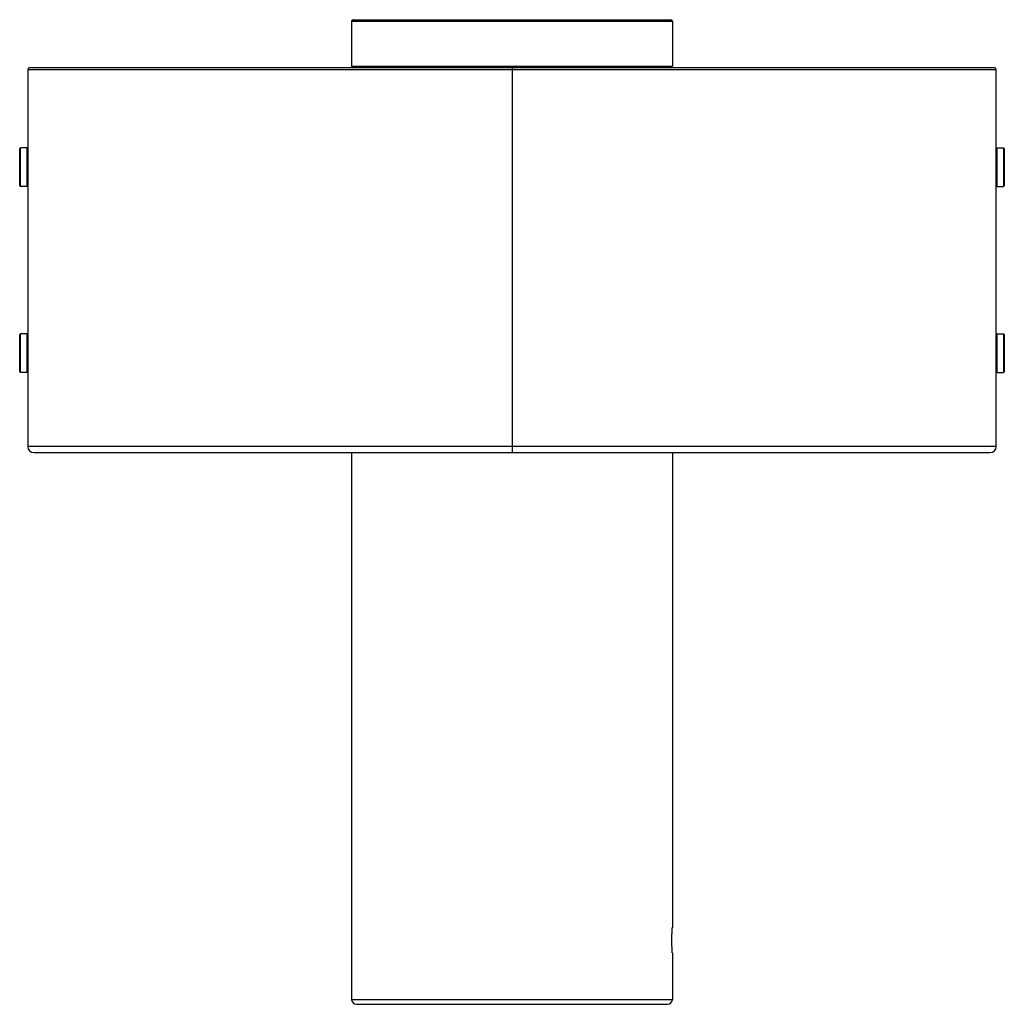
# Model space of a CAD drawing. Header units: millimetres. Extents: x -153 to 153, y 0 to 307.
import ezdxf

# ---------------------------------------------------------------- set-up
doc = ezdxf.new("R2010")
doc.units = ezdxf.units.MM

msp = doc.modelspace()

# ---------------------------------------------------------------- linework, layer by layer
at = {"color": 7, "linetype": 'Continuous', "lineweight": 25}
for p, q in [((-49.5, 307.01), (49.5, 307.01)), ((-50, 306.51), (-50, 292.51)), ((-50, 306.51), (50, 306.51)), ((50, 306.51), (50, 292.51)), ((150.5, 292.01), (-150.5, 292.01)), ((-50, 292.51), (50, 292.51)), ((0, 292.01), (0, 172.01)), ((-151, 291.51), (-151, 174.01)), ((-151, 291.51), (151, 291.51)), ((151, 174.01), (151, 291.51)), ((-153.5, 266.81), (-153.3, 267.01)), ((-153.5, 255.21), (-153.5, 266.81)), ((-153.3, 255.01), (-153.3, 267.01)), ((-151.2, 267.01), (-153.3, 267.01)), ((-151.2, 255.01), (-151.2, 267.01)), ((-151.2, 267.01), (-151, 266.81)), ((151.2, 267.01), (151, 266.81)), ((151.2, 267.01), (151.2, 255.01)), ((151.2, 267.01), (153.3, 267.01)), ((153.3, 267.01), (153.3, 255.01)), ((153.5, 266.81), (153.3, 267.01)), ((153.5, 266.81), (153.5, 255.21)), ((-153.5, 255.21), (-153.3, 255.01)), ((-151.2, 255.01), (-153.3, 255.01)), ((-151.2, 255.01), (-151, 255.21)), ((151.2, 255.01), (151, 255.21)), ((151.2, 255.01), (153.3, 255.01)), ((153.5, 255.21), (153.3, 255.01)), ((-153.5, 208.81), (-153.3, 209.01)), ((-153.5, 197.21), (-153.5, 208.81)), ((-153.3, 197.01), (-153.3, 209.01)), ((-151.2, 209.01), (-153.3, 209.01)), ((-151.2, 197.01), (-151.2, 209.01)), ((-151.2, 209.01), (-151, 208.81)), ((151.2, 209.01), (151, 208.81)), ((151.2, 209.01), (151.2, 197.01)), ((151.2, 209.01), (153.3, 209.01)), ((153.3, 209.01), (153.3, 197.01)), ((153.5, 208.81), (153.3, 209.01)), ((153.5, 208.81), (153.5, 197.21)), ((-153.5, 197.21), (-153.3, 197.01)), ((-151.2, 197.01), (-153.3, 197.01)), ((-151.2, 197.01), (-151, 197.21)), ((151.2, 197.01), (151, 197.21)), ((151.2, 197.01), (153.3, 197.01)), ((153.5, 197.21), (153.3, 197.01)), ((-151, 174.01), (151, 174.01)), ((-149, 172.01), (149, 172.01)), ((-50, 172.01), (-50, 1.5)), ((50, 172.01), (50, 24)), ((50, 16), (50, 1.5)), ((-50, 1.5), (50, 1.5)), ((-48.5, 0), (48.5, 0))]:
    msp.add_line(p, q, dxfattribs=at)
for centre, radius, start, end in [((-49.5, 306.51), 0.5, 90, 180), ((49.5, 306.51), 0.5, 360, 90), ((-150.5, 291.51), 0.5, 90, 180), ((-49.5, 292.51), 0.5, 180, 270), ((49.5, 292.51), 0.5, 270, 0), ((150.5, 291.51), 0.5, 0, 90), ((-149, 174.01), 2, 180, 270), ((149, 174.01), 2, 270, 0), ((-48.5, 1.5), 1.5, 180, 270), ((48.5, 1.5), 1.5, 270, 360)]:
    msp.add_arc(centre, radius, start, end, dxfattribs=at)
for points, knots in [([(-151, 263.5), (-151, 263.47), (-151, 263.39), (-150.99, 262.82), (-150.98, 261.99), (-150.98, 261.33), (-150.98, 261.01)], [0, 0, 0, 0, 0.247961, 0.498383, 0.750305, 1, 1, 1, 1]), ([(-150.98, 261.01), (-150.98, 260.68), (-150.98, 260.03), (-150.99, 259.19), (-151, 258.67), (-151, 258.44), (-151, 258.51), (-151, 258.51)], [0, 0, 0, 0, 0.2473346, 0.4978089, 0.7475649, 0.9966682, 1, 1, 1, 1]), ([(150.98, 261.01), (150.98, 261.33), (150.98, 261.99), (150.99, 262.82), (151, 263.39), (151, 263.47), (151, 263.5)], [0, 0, 0, 0, 0.249726, 0.501696, 0.751866, 1, 1, 1, 1]), ([(151, 258.51), (151, 258.51), (151, 258.44), (151, 258.67), (150.99, 259.19), (150.98, 260.03), (150.98, 260.68), (150.98, 261.01)], [0, 0, 0, 0, 0.003863, 0.252669, 0.502268, 0.752706, 1, 1, 1, 1]), ([(-151, 205.5), (-151, 205.47), (-151, 205.39), (-150.99, 204.82), (-150.98, 203.99), (-150.98, 203.33), (-150.98, 203.01)], [0, 0, 0, 0, 0.247961, 0.498383, 0.750305, 1, 1, 1, 1]), ([(-150.98, 203.01), (-150.98, 202.68), (-150.98, 202.03), (-150.99, 201.19), (-151, 200.67), (-151, 200.44), (-151, 200.51), (-151, 200.51)], [0, 0, 0, 0, 0.247335, 0.497809, 0.747565, 0.996668, 1, 1, 1, 1]), ([(150.98, 203.01), (150.98, 203.33), (150.98, 203.99), (150.99, 204.82), (151, 205.39), (151, 205.47), (151, 205.5)], [0, 0, 0, 0, 0.249726, 0.5016959, 0.7518665, 1, 1, 1, 1]), ([(151, 200.51), (151, 200.51), (151, 200.44), (151, 200.67), (150.99, 201.19), (150.98, 202.03), (150.98, 202.68), (150.98, 203.01)], [0, 0, 0, 0, 0.003863, 0.252669, 0.502268, 0.752706, 1, 1, 1, 1]), ([(50, 16), (50, 16), (50, 16), (50, 16.02), (50, 16.04), (49.99, 16.07), (49.99, 16.12), (49.99, 16.17), (49.98, 16.23), (49.97, 16.37), (49.95, 16.65), (49.92, 17.15), (49.89, 17.76), (49.86, 18.46), (49.84, 19.21), (49.84, 20), (49.84, 20.78), (49.86, 21.54), (49.89, 22.24), (49.92, 22.85), (49.95, 23.35), (49.97, 23.66), (49.99, 23.84), (49.99, 23.93), (50, 23.99), (50, 24), (50, 24)], [0, 0, 0, 0, 0.015655, 0.031208, 0.046695, 0.062153, 0.077622, 0.093137, 0.108737, 0.124457, 0.187093, 0.249692, 0.312221, 0.374765, 0.437358, 0.49981, 0.562417, 0.624966, 0.687476, 0.750157, 0.812696, 0.875426, 0.906778, 0.93779, 0.968764, 1, 1, 1, 1])]:
    msp.add_open_spline(points, degree=3, knots=knots, dxfattribs=at)

doc.saveas('drawing.dxf')
